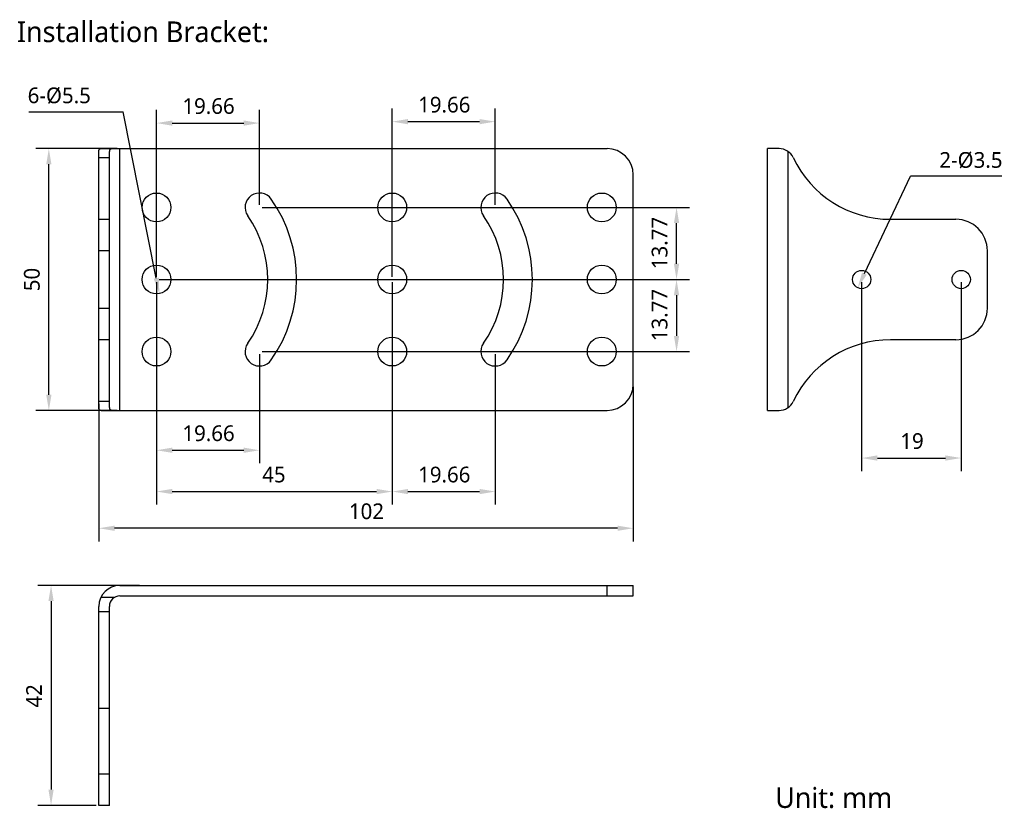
# Model space of a CAD drawing. Header units: millimetres. Extents: x 92 to 280, y 53 to 204.
import ezdxf

# ---------------------------------------------------------------- set-up
doc = ezdxf.new("R2010")
doc.units = ezdxf.units.MM
doc.header["$LTSCALE"] = 16.335
doc.header["$PDMODE"] = 3
doc.header["$PDSIZE"] = 8
doc.layers.get('0').update_dxf_attribs({"linetype": 'CONTINUOUS'})
doc.layers.get('Defpoints').update_dxf_attribs({"linetype": 'CONTINUOUS'})
doc.styles.get("Standard").update_dxf_attribs({"font": 'Roboto-Regular.ttf'})
doc.dimstyles.new('DIMSTYLE_1', dxfattribs={"dimtxt": 3, "dimasz": 3, "dimexe": 2.5, "dimexo": 0.5, "dimgap": 0.75, "dimtad": 1, "dimdsep": 46, "dimtxsty": 'STANDARD', "dimblk": '_FILLED', "dimblk1": '_FILLED', "dimblk2": '_FILLED', "dimcen": 0.09, "dimclrt": 3, "dimazin": 2, "dimtp": 0.2, "dimtm": 0.2, "dimtfac": 1, "dimtofl": 0, "dimtmove": 0, "dimatfit": 3, "dimldrblk": '_FILLED', "dimfxl": 1, "dimtolj": 1, "dimarcsym": 0})
doc.dimstyles.new('DIMSTYLE_2', dxfattribs={"dimtxt": 3, "dimasz": 3, "dimexe": 2.5, "dimexo": 0.5, "dimgap": 0.75, "dimtad": 1, "dimdsep": 46, "dimtxsty": 'STANDARD', "dimblk": '_FILLED', "dimblk1": '_FILLED', "dimblk2": '_FILLED', "dimcen": 0.09, "dimclrt": 3, "dimazin": 2, "dimtp": 0.3, "dimtm": 0.3, "dimtfac": 1, "dimtofl": 0, "dimtmove": 0, "dimatfit": 3, "dimldrblk": '_FILLED', "dimfxl": 1, "dimtolj": 1, "dimarcsym": 0})
doc.dimstyles.new('DIMSTYLE_3', dxfattribs={"dimtxt": 3, "dimasz": 3, "dimexe": 2.5, "dimexo": 0.5, "dimtad": 1, "dimdsep": 46, "dimtxsty": 'STANDARD', "dimblk": '_FILLED', "dimblk1": '_FILLED', "dimblk2": '_FILLED', "dimcen": 0.09, "dimclrt": 3, "dimazin": 2, "dimtp": 0.1, "dimtm": 0.1, "dimtfac": 1, "dimtofl": 0, "dimtmove": 0, "dimatfit": 1, "dimldrblk": '_FILLED', "dimfxl": 1, "dimtolj": 1, "dimarcsym": 0})

# ---------------------------------------------------------------- blocks, each defined once
blk = doc.blocks.new('_FILLED')
at = {"color": 0, "linetype": 'ByBlock'}
blk.add_solid([(0, 0), (-1, 0.167), (-1, -0.167)], dxfattribs=at)
blk = doc.blocks.new('*D1')
at = {"color": 0, "lineweight": -2}
for p, q in [((253.17, 153.4), (253.17, 117.31)), ((272.17, 153.4), (272.17, 117.31)), ((256.17, 119.81), (269.17, 119.81))]:
    blk.add_line(p, q, dxfattribs=at)
at = {"layer": 'Defpoints', "color": 0}
for p in [(253.17, 153.9), (272.17, 153.9), (272.17, 119.81)]:
    blk.add_point(p, dxfattribs=at)
at = {"color": 0, "linetype": 'ByBlock', "lineweight": -2, "xscale": 3, "yscale": 3, "zscale": 3, "rotation": 180}
blk.add_blockref('_FILLED', (253.17, 119.81), dxfattribs=at)
at = {"color": 0, "linetype": 'ByBlock', "lineweight": -2, "xscale": 3, "yscale": 3, "zscale": 3}
blk.add_blockref('_FILLED', (272.17, 119.81), dxfattribs=at)
at = {"color": 3, "insert": (262.78, 124.56), "char_height": 3, "attachment_point": 2, "line_spacing_factor": 0.9}
blk.add_mtext('\\A1;19', dxfattribs=at)
blk = doc.blocks.new('*D2')
at = {"color": 0, "lineweight": -2}
for p, q in [((209.57, 133.4), (209.57, 103.9)), ((107.57, 130.13), (107.57, 103.9)), ((206.57, 106.4), (110.57, 106.4))]:
    blk.add_line(p, q, dxfattribs=at)
at = {"layer": 'Defpoints', "color": 0}
for p in [(209.57, 133.9), (107.57, 130.63), (107.57, 106.4)]:
    blk.add_point(p, dxfattribs=at)
at = {"color": 0, "linetype": 'ByBlock', "lineweight": -2, "xscale": 3, "yscale": 3, "zscale": 3}
for p, rotation in [((107.57, 106.4), 180), ((209.57, 106.4), 360)]:
    blk.add_blockref('_FILLED', p, dxfattribs=dict(at, rotation=rotation))
at = {"color": 3, "insert": (158.65, 111.15), "char_height": 3, "attachment_point": 2, "line_spacing_factor": 0.9}
blk.add_mtext('\\A1;102', dxfattribs=at)
blk = doc.blocks.new('*D3')
at = {"color": 0, "lineweight": -2}
for p, q in [((111.07, 178.9), (95.52, 178.9)), ((98.02, 131.9), (98.02, 175.9)), ((111.07, 128.9), (95.52, 128.9))]:
    blk.add_line(p, q, dxfattribs=at)
at = {"layer": 'Defpoints', "color": 0}
for p in [(98.02, 178.9), (111.57, 178.9), (111.57, 128.9)]:
    blk.add_point(p, dxfattribs=at)
at = {"color": 0, "linetype": 'ByBlock', "lineweight": -2, "xscale": 3, "yscale": 3, "zscale": 3}
for p, rotation in [((98.02, 178.9), 90), ((98.02, 128.9), 270)]:
    blk.add_blockref('_FILLED', p, dxfattribs=dict(at, rotation=rotation))
at = {"color": 3, "insert": (93.27, 153.9), "char_height": 3, "attachment_point": 2, "rotation": 90, "line_spacing_factor": 0.9}
blk.add_mtext('\\A1;50', dxfattribs=at)
blk = doc.blocks.new('*D4')
at = {"color": 0, "lineweight": -2}
for p, q in [((115.32, 95.48), (95.94, 95.48)), ((98.44, 92.48), (98.44, 56.48)), ((107.07, 53.48), (95.94, 53.48))]:
    blk.add_line(p, q, dxfattribs=at)
at = {"layer": 'Defpoints', "color": 0}
for p in [(115.82, 95.48), (98.44, 53.48), (107.57, 53.48)]:
    blk.add_point(p, dxfattribs=at)
at = {"color": 0, "linetype": 'ByBlock', "lineweight": -2, "xscale": 3, "yscale": 3, "zscale": 3}
for p, rotation in [((98.44, 95.48), 89.99999999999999), ((98.44, 53.48), 270)]:
    blk.add_blockref('_FILLED', p, dxfattribs=dict(at, rotation=rotation))
at = {"color": 3, "insert": (93.69, 74.39), "char_height": 3, "attachment_point": 2, "rotation": 90, "line_spacing_factor": 0.9}
blk.add_mtext('\\A1;42', dxfattribs=at)
blk = doc.blocks.new('*D5')
at = {"color": 0, "lineweight": -2}
for p in [(94.2, 185.95), (118.52, 154.15)]:
    blk.add_line(p, (112.18, 185.95), dxfattribs=at)
at = {"layer": 'Defpoints', "color": 0}
for p in [(118.03, 156.6), (119.11, 151.21)]:
    blk.add_point(p, dxfattribs=at)
at = {"color": 0, "linetype": 'ByBlock', "lineweight": -2, "xscale": 3, "yscale": 3, "zscale": 3, "rotation": 281.2741242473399}
blk.add_blockref('_FILLED', (119.11, 151.21), dxfattribs=at)
at = {"color": 3, "insert": (106.04, 190.57), "char_height": 3, "attachment_point": 3, "line_spacing_factor": 0.9}
blk.add_mtext('\\A1;6-%%c5.5', dxfattribs=at)
blk = doc.blocks.new('*D6')
at = {"color": 0, "lineweight": -2}
for p, q in [((118.57, 153.4), (118.57, 118.8)), ((138.23, 139.64), (138.23, 118.8)), ((121.57, 121.3), (135.23, 121.3))]:
    blk.add_line(p, q, dxfattribs=at)
at = {"layer": 'Defpoints', "color": 0}
for p in [(118.57, 153.9), (138.23, 140.14), (138.23, 121.3)]:
    blk.add_point(p, dxfattribs=at)
at = {"color": 0, "linetype": 'ByBlock', "lineweight": -2, "xscale": 3, "yscale": 3, "zscale": 3, "rotation": 180}
blk.add_blockref('_FILLED', (118.57, 121.3), dxfattribs=at)
at = {"color": 0, "linetype": 'ByBlock', "lineweight": -2, "xscale": 3, "yscale": 3, "zscale": 3}
blk.add_blockref('_FILLED', (138.23, 121.3), dxfattribs=at)
at = {"color": 3, "insert": (128.5, 126.05), "char_height": 3, "attachment_point": 2, "line_spacing_factor": 0.9}
blk.add_mtext('\\A1;19.66', dxfattribs=at)
blk = doc.blocks.new('*D7')
at = {"color": 0, "lineweight": -2}
for p, q in [((118.57, 154.4), (118.57, 186.28)), ((138.23, 168.17), (138.23, 186.28)), ((121.57, 183.78), (135.23, 183.78))]:
    blk.add_line(p, q, dxfattribs=at)
at = {"layer": 'Defpoints', "color": 0}
for p in [(138.23, 183.78), (138.23, 167.67), (118.57, 153.9)]:
    blk.add_point(p, dxfattribs=at)
at = {"color": 0, "linetype": 'ByBlock', "lineweight": -2, "xscale": 3, "yscale": 3, "zscale": 3, "rotation": 180}
blk.add_blockref('_FILLED', (118.57, 183.78), dxfattribs=at)
at = {"color": 0, "linetype": 'ByBlock', "lineweight": -2, "xscale": 3, "yscale": 3, "zscale": 3}
blk.add_blockref('_FILLED', (138.23, 183.78), dxfattribs=at)
at = {"color": 3, "insert": (128.5, 188.53), "char_height": 3, "attachment_point": 2, "line_spacing_factor": 0.9}
blk.add_mtext('\\A1;19.66', dxfattribs=at)
blk = doc.blocks.new('*D8')
at = {"color": 0, "lineweight": -2}
for p, q in [((118.57, 153.4), (118.57, 110.91)), ((163.57, 153.4), (163.57, 110.91)), ((121.57, 113.41), (160.57, 113.41))]:
    blk.add_line(p, q, dxfattribs=at)
at = {"layer": 'Defpoints', "color": 0}
for p in [(118.57, 153.9), (163.57, 153.9), (163.57, 113.41)]:
    blk.add_point(p, dxfattribs=at)
at = {"color": 0, "linetype": 'ByBlock', "lineweight": -2, "xscale": 3, "yscale": 3, "zscale": 3, "rotation": 180}
blk.add_blockref('_FILLED', (118.57, 113.41), dxfattribs=at)
at = {"color": 0, "linetype": 'ByBlock', "lineweight": -2, "xscale": 3, "yscale": 3, "zscale": 3}
blk.add_blockref('_FILLED', (163.57, 113.41), dxfattribs=at)
at = {"color": 3, "insert": (140.98, 118.16), "char_height": 3, "attachment_point": 2, "line_spacing_factor": 0.9}
blk.add_mtext('\\A1;45', dxfattribs=at)
blk = doc.blocks.new('*D9')
at = {"color": 0, "lineweight": -2}
for p, q in [((163.57, 153.4), (163.57, 110.91)), ((183.23, 139.64), (183.23, 110.91)), ((166.57, 113.41), (180.23, 113.41))]:
    blk.add_line(p, q, dxfattribs=at)
at = {"layer": 'Defpoints', "color": 0}
for p in [(163.57, 153.9), (183.23, 140.14), (183.23, 113.41)]:
    blk.add_point(p, dxfattribs=at)
at = {"color": 0, "linetype": 'ByBlock', "lineweight": -2, "xscale": 3, "yscale": 3, "zscale": 3, "rotation": 180}
blk.add_blockref('_FILLED', (163.57, 113.41), dxfattribs=at)
at = {"color": 0, "linetype": 'ByBlock', "lineweight": -2, "xscale": 3, "yscale": 3, "zscale": 3}
blk.add_blockref('_FILLED', (183.23, 113.41), dxfattribs=at)
at = {"color": 3, "insert": (173.5, 118.16), "char_height": 3, "attachment_point": 2, "line_spacing_factor": 0.9}
blk.add_mtext('\\A1;19.66', dxfattribs=at)
blk = doc.blocks.new('*D10')
at = {"color": 0, "lineweight": -2}
for p, q in [((163.57, 154.4), (163.57, 186.55)), ((183.23, 168.17), (183.23, 186.55)), ((166.57, 184.05), (180.23, 184.05))]:
    blk.add_line(p, q, dxfattribs=at)
at = {"layer": 'Defpoints', "color": 0}
for p in [(183.23, 184.05), (183.23, 167.67), (163.57, 153.9)]:
    blk.add_point(p, dxfattribs=at)
at = {"color": 0, "linetype": 'ByBlock', "lineweight": -2, "xscale": 3, "yscale": 3, "zscale": 3, "rotation": 180}
blk.add_blockref('_FILLED', (163.57, 184.05), dxfattribs=at)
at = {"color": 0, "linetype": 'ByBlock', "lineweight": -2, "xscale": 3, "yscale": 3, "zscale": 3}
blk.add_blockref('_FILLED', (183.23, 184.05), dxfattribs=at)
at = {"color": 3, "insert": (173.5, 188.8), "char_height": 3, "attachment_point": 2, "line_spacing_factor": 0.9}
blk.add_mtext('\\A1;19.66', dxfattribs=at)
blk = doc.blocks.new('*D11')
at = {"color": 0, "lineweight": -2}
for p, q in [((138.73, 167.67), (220.34, 167.67)), ((217.84, 156.9), (217.84, 164.67)), ((119.07, 153.9), (220.34, 153.9))]:
    blk.add_line(p, q, dxfattribs=at)
at = {"layer": 'Defpoints', "color": 0}
for p in [(138.23, 167.67), (217.84, 167.67), (118.57, 153.9)]:
    blk.add_point(p, dxfattribs=at)
at = {"color": 0, "linetype": 'ByBlock', "lineweight": -2, "xscale": 3, "yscale": 3, "zscale": 3}
for p, rotation in [((217.84, 167.67), 90), ((217.84, 153.9), 270)]:
    blk.add_blockref('_FILLED', p, dxfattribs=dict(at, rotation=rotation))
at = {"color": 3, "insert": (213.09, 160.87), "char_height": 3, "attachment_point": 2, "rotation": 90, "line_spacing_factor": 0.9}
blk.add_mtext('\\A1;13.77', dxfattribs=at)
blk = doc.blocks.new('*D12')
at = {"color": 0, "lineweight": -2}
for p, q in [((119.07, 153.9), (220.34, 153.9)), ((217.84, 150.9), (217.84, 143.14)), ((138.73, 140.14), (220.34, 140.14))]:
    blk.add_line(p, q, dxfattribs=at)
at = {"layer": 'Defpoints', "color": 0}
for p in [(118.57, 153.9), (138.23, 140.14), (217.84, 140.14)]:
    blk.add_point(p, dxfattribs=at)
at = {"color": 0, "linetype": 'ByBlock', "lineweight": -2, "xscale": 3, "yscale": 3, "zscale": 3}
for p, rotation in [((217.84, 153.9), 90), ((217.84, 140.14), 270)]:
    blk.add_blockref('_FILLED', p, dxfattribs=dict(at, rotation=rotation))
at = {"color": 3, "insert": (213.09, 147.11), "char_height": 3, "attachment_point": 2, "rotation": 90, "line_spacing_factor": 0.9}
blk.add_mtext('\\A1;13.77', dxfattribs=at)
blk = doc.blocks.new('*D13')
at = {"color": 0, "lineweight": -2}
for p in [(253.71, 155.03), (279.92, 173.62)]:
    blk.add_line(p, (262.52, 173.62), dxfattribs=at)
at = {"layer": 'Defpoints', "color": 0}
for p in [(253.92, 155.49), (252.42, 152.32)]:
    blk.add_point(p, dxfattribs=at)
at = {"color": 0, "linetype": 'ByBlock', "lineweight": -2, "xscale": 3, "yscale": 3, "zscale": 3, "rotation": 244.6434832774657}
blk.add_blockref('_FILLED', (252.42, 152.32), dxfattribs=at)
at = {"color": 3, "insert": (268, 178.24), "char_height": 3, "attachment_point": 1, "line_spacing_factor": 0.9}
blk.add_mtext('\\A1;2-%%c3.5', dxfattribs=at)

msp = doc.modelspace()

# ---------------------------------------------------------------- linework, layer by layer
at = {"color": 7}
for p, q in [((107.98, 178.904), (204.568, 178.904)), ((235.174, 128.904), (235.174, 178.904)), ((237.408, 178.904), (235.174, 178.904)), ((107.568, 129.479), (107.568, 178.329)), ((109.568, 129.479), (109.568, 178.329)), ((209.568, 133.904), (209.568, 173.904)), ((107.568, 165.404), (109.568, 165.404)), ((258.674, 165.404), (271.174, 165.404)), ((277.174, 148.404), (277.174, 159.404)), ((109.568, 142.404), (107.568, 142.404)), ((271.174, 142.404), (258.674, 142.404)), ((107.98, 128.904), (204.568, 128.904)), ((235.174, 128.904), (237.408, 128.904)), ((111.568, 95.482), (209.568, 95.482)), ((209.568, 93.482), (209.568, 95.482)), ((111.568, 93.482), (209.568, 93.482)), ((107.568, 53.482), (107.568, 91.482)), ((109.568, 53.482), (109.568, 91.482)), ((109.568, 53.482), (107.568, 53.482))]:
    msp.add_line(p, q, dxfattribs=at)
at = {"color": 4}
for p, q in [((111.568, 128.904), (111.568, 178.904)), ((107.568, 177.181), (109.568, 177.181)), ((239.174, 129.479), (239.174, 178.329)), ((109.568, 159.404), (107.568, 159.404)), ((107.568, 148.404), (109.568, 148.404)), ((109.568, 130.628), (107.568, 130.628)), ((204.568, 93.482), (204.568, 95.482)), ((107.98, 93.248), (110.63, 93.248)), ((107.568, 90.533), (109.568, 90.533)), ((109.568, 71.982), (107.568, 71.982)), ((107.568, 59.482), (109.568, 59.482))]:
    msp.add_line(p, q, dxfattribs=at)
at = {"color": 7}
for centre, radius in [((118.568, 167.67), 2.75), ((163.568, 167.67), 2.75), ((203.568, 167.67), 2.75), ((118.568, 153.904), 2.75), ((163.568, 153.904), 2.75), ((203.568, 153.904), 2.75), ((253.174, 153.904), 1.75), ((272.174, 153.904), 1.75), ((118.568, 140.138), 2.75), ((163.568, 140.138), 2.75), ((203.568, 140.138), 2.75)]:
    msp.add_circle(centre, radius, dxfattribs=at)
for centre, radius, start, end in [((204.568, 173.904), 5, 0, 90), ((237.408, 175.904), 3, 25.18434, 90), ((258.674, 185.904), 20.5, 205.18434, 270), ((138.228, 167.67), 2.75, 35, 215), ((118.568, 153.904), 26.75, 325, 35), ((183.228, 167.67), 2.75, 35, 215), ((163.568, 153.904), 26.75, 325, 35), ((118.568, 153.904), 21.25, 325, 35), ((163.568, 153.904), 21.25, 325, 35), ((271.174, 159.404), 6, 0, 90), ((271.174, 148.404), 6, 270, 360), ((138.228, 140.138), 2.75, 145, 325), ((183.228, 140.138), 2.75, 145, 325), ((258.674, 121.904), 20.5, 90, 154.81566), ((204.568, 133.904), 5, 270, 360), ((237.408, 131.904), 3, 270, 334.81566), ((111.568, 91.482), 4, 90, 180), ((111.568, 91.482), 2, 90, 180)]:
    msp.add_arc(centre, radius, start, end, dxfattribs=at)
for points, knots in [([(107.568, 178.329), (107.568, 178.414), (107.575, 178.535), (107.615, 178.68), (107.658, 178.764), (107.717, 178.83), (107.792, 178.875), (107.882, 178.9), (107.946, 178.904), (107.98, 178.904)], [0, 0, 0, 0, 0.313339, 0.4418514, 0.5553095, 0.6599031, 0.7639096, 0.8754272, 1, 1, 1, 1]), ([(110.63, 178.904), (110.477, 178.904), (110.26, 178.901), (109.991, 178.861), (109.832, 178.81), (109.707, 178.731), (109.62, 178.619), (109.576, 178.481), (109.568, 178.381), (109.568, 178.329)], [0, 0, 0, 0, 0.3315163, 0.469264, 0.5873629, 0.6898698, 0.7858535, 0.886637, 1, 1, 1, 1]), ([(107.98, 128.904), (107.946, 128.904), (107.882, 128.909), (107.792, 128.933), (107.717, 128.978), (107.658, 129.044), (107.615, 129.128), (107.575, 129.274), (107.568, 129.394), (107.568, 129.479)], [0, 0, 0, 0, 0.1245728, 0.2360904, 0.3400969, 0.4446905, 0.5581486, 0.686661, 1, 1, 1, 1]), ([(109.568, 129.479), (109.568, 129.427), (109.576, 129.327), (109.62, 129.189), (109.707, 129.077), (109.832, 128.998), (109.991, 128.948), (110.26, 128.907), (110.477, 128.904), (110.63, 128.904)], [0, 0, 0, 0, 0.113363, 0.2141465, 0.3101302, 0.4126371, 0.530736, 0.6684837, 1, 1, 1, 1])]:
    msp.add_open_spline(points, degree=3, knots=knots, dxfattribs=at)

# ---------------------------------------------------------------- texts
at = {"attachment_point": 1}
for s, insert, char_height, width in [('{\\fRoboto|b0|i0|c0|p2;Installation Bracket:}', (91.912, 203.184), 3.9446, 70.71697), ('{\\fRoboto|b0|i0|c0|p2;Unit: mm}', (236.67, 56.915), 3.9285, 63.46395)]:
    msp.add_mtext(s, dxfattribs=dict(at, insert=insert, char_height=char_height, width=width))

# ---------------------------------------------------------------- dimensions: what is measured, and where the dimension line sits
at = {"color": 4}
for p1, p2, text, picture, middle in [((118.031, 156.601), (119.106, 151.207), '6-%%c<>', '*D5', (100.121, 185.949)), ((253.923, 155.486), (252.424, 152.323), '2-%%c<>', '*D13', (273.959, 173.62))]:
    dim = msp.add_diameter_dim_2p(p1=p1, p2=p2, text=text, dimstyle='DIMSTYLE_3', override={"dimtih": 1, "dimtoh": 1, "dimpost": '<>'}, dxfattribs=at)
    dim.commit()
    dim.dimension.update_dxf_attribs({"geometry": picture, "text_midpoint": middle, "dimtype": 163})
for base, p1, p2, dimstyle, picture, middle in [((138.228, 183.775), (118.568, 153.904), (138.228, 167.67), 'DIMSTYLE_1', '*D7', (128.504, 183.775)), ((183.228, 184.045), (163.568, 153.904), (183.228, 167.67), 'DIMSTYLE_1', '*D10', (173.504, 184.045)), ((138.228, 121.297), (118.568, 153.904), (138.228, 140.138), 'DIMSTYLE_1', '*D6', (128.504, 121.297)), ((163.568, 113.406), (118.568, 153.904), (163.568, 153.904), 'DIMSTYLE_2', '*D8', (140.978, 113.406)), ((183.228, 113.406), (163.568, 153.904), (183.228, 140.138), 'DIMSTYLE_1', '*D9', (173.504, 113.406)), ((272.174, 119.808), (253.174, 153.904), (272.174, 153.904), 'DIMSTYLE_1', '*D1', (262.776, 119.808))]:
    dim = msp.add_linear_dim(base=base, p1=p1, p2=p2, dimstyle=dimstyle, dxfattribs=at)
    dim.commit()
    dim.dimension.update_dxf_attribs({"geometry": picture, "text_midpoint": middle, "dimtype": 160})
for base, p1, p2, angle, dimstyle, picture, middle in [((98.017, 178.904), (111.568, 128.904), (111.568, 178.904), 90, 'DIMSTYLE_2', '*D3', (98.017, 153.895)), ((217.837, 167.67), (118.568, 153.904), (138.228, 167.67), 90, 'DIMSTYLE_1', '*D11', (217.837, 160.875)), ((217.837, 140.138), (118.568, 153.904), (138.228, 140.138), 270, 'DIMSTYLE_1', '*D12', (217.837, 147.109)), ((107.568, 106.397), (209.568, 133.904), (107.568, 130.628), 180, 'DIMSTYLE_2', '*D2', (158.651, 106.397)), ((98.443, 53.482), (115.818, 95.482), (107.568, 53.482), 270, 'DIMSTYLE_2', '*D4', (98.443, 74.391))]:
    dim = msp.add_linear_dim(base=base, p1=p1, p2=p2, angle=angle, dimstyle=dimstyle, dxfattribs=at)
    dim.commit()
    dim.dimension.update_dxf_attribs({"geometry": picture, "text_midpoint": middle, "dimtype": 160})

doc.saveas('drawing.dxf')
